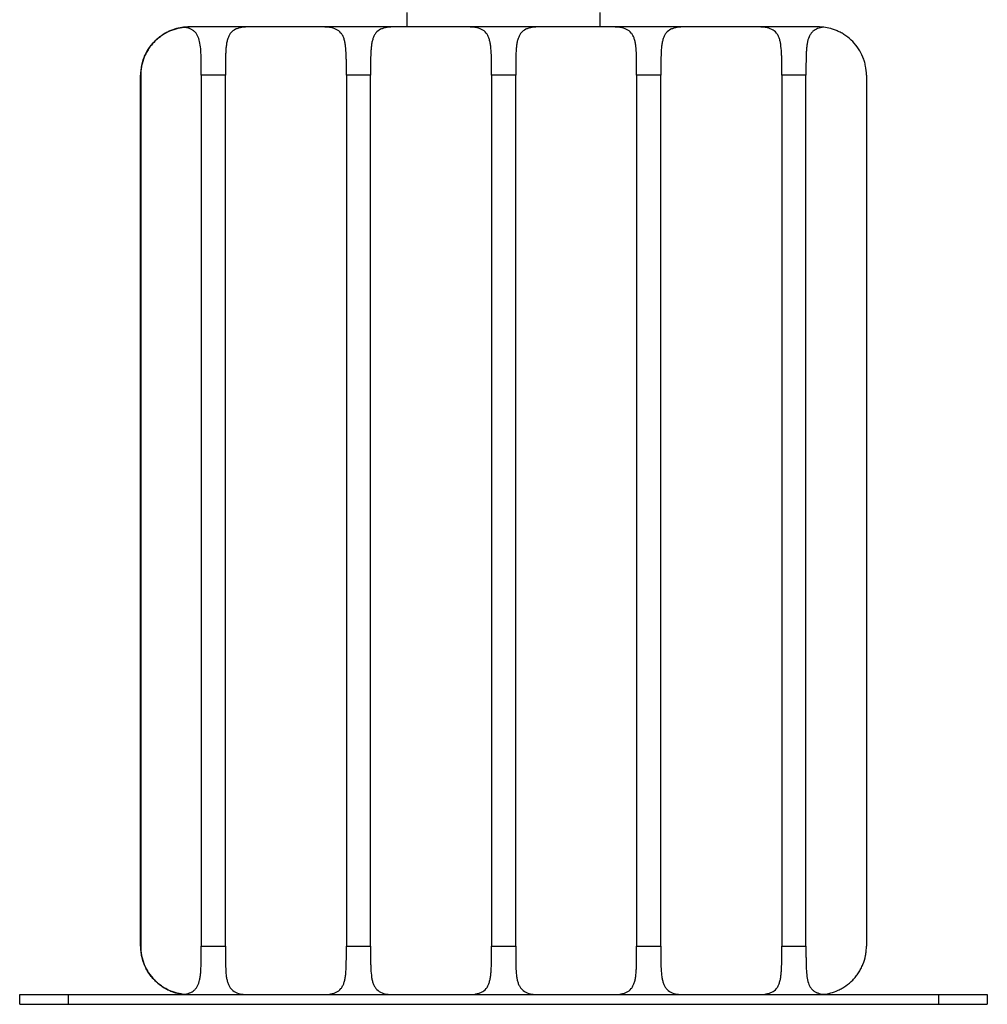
# Model space of a CAD drawing. Header units: millimetres. Extents: x -266 to 134, y -357 to 435.
# Tile 1 of 3: x -166 to 34, y -357 to -153. Entities that reach past the tile are written whole.
import ezdxf

# ---------------------------------------------------------------- set-up
doc = ezdxf.new("R2010")
doc.units = ezdxf.units.MM

msp = doc.modelspace()

# ---------------------------------------------------------------- linework, layer by layer
at = {"color": 7, "linetype": 'Continuous', "lineweight": 25}
for p, q in [((-85.78, -151.9), (-85.78, -154.9)), ((-45.78, -154.9), (-45.78, -151.9)), ((-130.77, -154.9), (-130.77, -154.9)), ((-0.76, -154.9), (-130.76, -154.9)), ((-140.8, -344.9), (-140.8, -164.9)), ((-140.8, -164.9), (-140.8, -164.9)), ((-140.8, -164.9), (-140.8, -344.9)), ((-140.79, -344.9), (-140.79, -164.9)), ((-140.79, -164.9), (-140.79, -164.9)), ((-140.79, -164.9), (-140.79, -344.9)), ((-140.78, -344.9), (-140.78, -164.9)), ((-140.78, -164.9), (-140.78, -164.9)), ((-140.78, -164.9), (-140.78, -344.9)), ((-140.77, -344.9), (-140.77, -164.9)), ((-140.77, -164.9), (-140.77, -164.9)), ((-140.77, -164.9), (-140.77, -344.9)), ((-140.76, -344.9), (-140.76, -164.9)), ((-140.76, -164.9), (-140.76, -164.9)), ((-140.76, -164.9), (-140.76, -344.9)), ((-128.26, -164.9), (-128.26, -344.9)), ((-123.26, -164.9), (-128.26, -164.9)), ((-123.26, -344.9), (-123.26, -164.9)), ((-98.26, -164.9), (-98.26, -344.9)), ((-93.26, -164.9), (-98.26, -164.9)), ((-93.26, -344.9), (-93.26, -164.9)), ((-68.26, -164.9), (-68.26, -344.9)), ((-63.26, -164.9), (-68.26, -164.9)), ((-63.26, -344.9), (-63.26, -164.9)), ((-38.26, -164.9), (-38.26, -344.9)), ((-33.26, -164.9), (-38.26, -164.9)), ((-33.26, -344.9), (-33.26, -164.9)), ((-3.26, -164.9), (-8.26, -164.9)), ((-8.26, -164.9), (-8.26, -344.9)), ((-3.26, -344.9), (-3.26, -164.9)), ((9.24, -164.9), (9.24, -344.9)), ((-140.8, -344.9), (-140.8, -344.9)), ((-140.79, -344.9), (-140.79, -344.9)), ((-140.78, -344.9), (-140.78, -344.9)), ((-140.77, -344.9), (-140.77, -344.9)), ((-140.76, -344.9), (-140.76, -344.9)), ((-128.26, -344.9), (-123.26, -344.9)), ((-98.26, -344.9), (-93.26, -344.9)), ((-68.26, -344.9), (-63.26, -344.9)), ((-38.26, -344.9), (-33.26, -344.9)), ((-8.26, -344.9), (-3.26, -344.9)), ((-165.78, -356.9), (-165.78, -354.9)), ((-165.78, -354.9), (34.22, -354.9)), ((-155.78, -354.9), (-155.78, -356.9)), ((24.22, -356.9), (24.22, -354.9)), ((34.22, -354.9), (34.22, -356.9)), ((-165.78, -356.9), (34.22, -356.9))]:
    msp.add_line(p, q, dxfattribs=at)
for centre, radius, start, end in [((-130.76, -164.9), 9.99, 90, 96.6699), ((-0.76, -164.91), 10.01, 83.3339, 90), ((-130.76, -344.91), 9.99, 263.3301, 270), ((-0.76, -344.9), 10.01, 270, 276.6661)]:
    msp.add_arc(centre, radius, start, end, dxfattribs=at)
for points, knots in [([(-140.76, -164.9), (-140.76, -164.18), (-140.69, -163.47), (-140.46, -162.42), (-140.36, -162.08), (-140.13, -161.39), (-140, -161.05), (-139.55, -160.08), (-139.19, -159.47), (-138.54, -158.61), (-138.31, -158.33), (-137.82, -157.81), (-137.57, -157.57), (-137.04, -157.11), (-136.77, -156.9), (-136.2, -156.51), (-135.91, -156.32), (-135.04, -155.84), (-134.45, -155.59), (-133.28, -155.21), (-132.73, -155.08), (-131.95, -154.97), (-131.69, -154.94), (-131.21, -154.91), (-130.98, -154.9), (-130.76, -154.9)], [0, 0, 0, 0, 0.125, 0.125, 0.1875, 0.1875, 0.25, 0.25, 0.375, 0.375, 0.4375, 0.4375, 0.5, 0.5, 0.5625, 0.5625, 0.625, 0.625, 0.75, 0.75, 0.875, 0.875, 0.9375, 0.9375, 1, 1, 1, 1]), ([(-131.92, -154.97), (-132.37, -155.02), (-132.86, -155.11), (-133.88, -155.39), (-134.4, -155.57), (-135.19, -155.93), (-135.45, -156.07), (-135.97, -156.36), (-136.24, -156.53), (-137, -157.06), (-137.47, -157.46), (-138.14, -158.15), (-138.36, -158.39), (-138.76, -158.89), (-138.95, -159.15), (-139.3, -159.69), (-139.46, -159.96), (-139.76, -160.53), (-139.9, -160.83), (-140.27, -161.73), (-140.45, -162.34), (-140.64, -163.29), (-140.68, -163.61), (-140.75, -164.26), (-140.76, -164.58), (-140.76, -164.9)], [0, 0, 0, 0, 0.125, 0.125, 0.25, 0.25, 0.3125, 0.3125, 0.375, 0.375, 0.5, 0.5, 0.5625, 0.5625, 0.625, 0.625, 0.6875, 0.6875, 0.75, 0.75, 0.875, 0.875, 0.9375, 0.9375, 1, 1, 1, 1]), ([(-128.26, -164.9), (-128.26, -164.25), (-128.26, -163.61), (-128.26, -162.67), (-128.26, -162.36), (-128.27, -161.74), (-128.27, -161.43), (-128.3, -160.54), (-128.32, -159.97), (-128.41, -158.9), (-128.48, -158.39), (-128.69, -157.48), (-128.82, -157.07), (-129.1, -156.54), (-129.2, -156.37), (-129.43, -156.07), (-129.56, -155.94), (-129.84, -155.7), (-129.99, -155.59), (-130.31, -155.4), (-130.49, -155.32), (-131.05, -155.11), (-131.47, -155.03), (-131.92, -154.97)], [0, 0, 0, 0, 0.125, 0.125, 0.1875, 0.1875, 0.25, 0.25, 0.375, 0.375, 0.5, 0.5, 0.625, 0.625, 0.6875, 0.6875, 0.75, 0.75, 0.8125, 0.8125, 0.875, 0.875, 1, 1, 1, 1]), ([(-118.26, -154.9), (-118.84, -154.9), (-119.37, -154.93), (-120.1, -155.04), (-120.34, -155.09), (-120.78, -155.22), (-120.98, -155.3), (-121.56, -155.58), (-121.88, -155.83), (-122.28, -156.31), (-122.39, -156.49), (-122.6, -156.88), (-122.69, -157.1), (-122.84, -157.55), (-122.91, -157.8), (-123.02, -158.32), (-123.06, -158.59), (-123.13, -159.16), (-123.16, -159.46), (-123.2, -160.07), (-123.21, -160.39), (-123.25, -161.37), (-123.25, -162.05), (-123.26, -163.11), (-123.26, -163.46), (-123.26, -164.18), (-123.26, -164.54), (-123.26, -164.9)], [0, 0, 0, 0, 0.125, 0.125, 0.1875, 0.1875, 0.25, 0.25, 0.375, 0.375, 0.4375, 0.4375, 0.5, 0.5, 0.5625, 0.5625, 0.625, 0.625, 0.6875, 0.6875, 0.75, 0.75, 0.875, 0.875, 0.9375, 0.9375, 1, 1, 1, 1]), ([(-98.26, -164.9), (-98.26, -164.18), (-98.26, -163.47), (-98.26, -162.42), (-98.26, -162.08), (-98.27, -161.39), (-98.28, -161.05), (-98.31, -160.08), (-98.35, -159.47), (-98.46, -158.61), (-98.5, -158.33), (-98.61, -157.81), (-98.67, -157.57), (-98.82, -157.11), (-98.91, -156.9), (-99.12, -156.51), (-99.24, -156.32), (-99.63, -155.84), (-99.95, -155.59), (-100.72, -155.21), (-101.16, -155.08), (-101.9, -154.97), (-102.15, -154.94), (-102.69, -154.91), (-102.97, -154.9), (-103.26, -154.9)], [0, 0, 0, 0, 0.125, 0.125, 0.1875, 0.1875, 0.25, 0.25, 0.375, 0.375, 0.4375, 0.4375, 0.5, 0.5, 0.5625, 0.5625, 0.625, 0.625, 0.75, 0.75, 0.875, 0.875, 0.9375, 0.9375, 1, 1, 1, 1]), ([(-88.26, -154.9), (-88.84, -154.9), (-89.37, -154.93), (-90.1, -155.04), (-90.34, -155.09), (-90.78, -155.22), (-90.98, -155.3), (-91.56, -155.58), (-91.88, -155.83), (-92.28, -156.31), (-92.39, -156.49), (-92.6, -156.88), (-92.69, -157.1), (-92.84, -157.55), (-92.91, -157.8), (-93.02, -158.32), (-93.06, -158.59), (-93.13, -159.16), (-93.16, -159.46), (-93.2, -160.07), (-93.21, -160.39), (-93.25, -161.37), (-93.25, -162.05), (-93.26, -163.11), (-93.26, -163.46), (-93.26, -164.18), (-93.26, -164.54), (-93.26, -164.9)], [0, 0, 0, 0, 0.125, 0.125, 0.1875, 0.1875, 0.25, 0.25, 0.375, 0.375, 0.4375, 0.4375, 0.5, 0.5, 0.5625, 0.5625, 0.625, 0.625, 0.6875, 0.6875, 0.75, 0.75, 0.875, 0.875, 0.9375, 0.9375, 1, 1, 1, 1]), ([(-68.26, -164.9), (-68.26, -164.18), (-68.26, -163.47), (-68.26, -162.42), (-68.26, -162.08), (-68.27, -161.39), (-68.28, -161.05), (-68.31, -160.08), (-68.35, -159.47), (-68.46, -158.61), (-68.5, -158.33), (-68.61, -157.81), (-68.67, -157.57), (-68.82, -157.11), (-68.91, -156.9), (-69.12, -156.51), (-69.24, -156.32), (-69.63, -155.84), (-69.95, -155.59), (-70.72, -155.21), (-71.16, -155.08), (-71.9, -154.97), (-72.15, -154.94), (-72.69, -154.91), (-72.97, -154.9), (-73.26, -154.9)], [0, 0, 0, 0, 0.125, 0.125, 0.1875, 0.1875, 0.25, 0.25, 0.375, 0.375, 0.4375, 0.4375, 0.5, 0.5, 0.5625, 0.5625, 0.625, 0.625, 0.75, 0.75, 0.875, 0.875, 0.9375, 0.9375, 1, 1, 1, 1]), ([(-58.26, -154.9), (-58.84, -154.9), (-59.37, -154.93), (-60.1, -155.04), (-60.34, -155.09), (-60.78, -155.22), (-60.98, -155.3), (-61.56, -155.58), (-61.88, -155.83), (-62.28, -156.31), (-62.39, -156.49), (-62.6, -156.88), (-62.69, -157.1), (-62.84, -157.55), (-62.91, -157.8), (-63.02, -158.32), (-63.06, -158.59), (-63.13, -159.16), (-63.16, -159.46), (-63.2, -160.07), (-63.21, -160.39), (-63.25, -161.37), (-63.25, -162.05), (-63.26, -163.11), (-63.26, -163.46), (-63.26, -164.18), (-63.26, -164.54), (-63.26, -164.9)], [0, 0, 0, 0, 0.125, 0.125, 0.1875, 0.1875, 0.25, 0.25, 0.375, 0.375, 0.4375, 0.4375, 0.5, 0.5, 0.5625, 0.5625, 0.625, 0.625, 0.6875, 0.6875, 0.75, 0.75, 0.875, 0.875, 0.9375, 0.9375, 1, 1, 1, 1]), ([(-38.26, -164.9), (-38.26, -164.18), (-38.26, -163.47), (-38.26, -162.42), (-38.26, -162.08), (-38.27, -161.39), (-38.28, -161.05), (-38.31, -160.08), (-38.35, -159.47), (-38.46, -158.61), (-38.5, -158.33), (-38.61, -157.81), (-38.67, -157.57), (-38.82, -157.11), (-38.91, -156.9), (-39.12, -156.51), (-39.24, -156.32), (-39.63, -155.84), (-39.95, -155.59), (-40.72, -155.21), (-41.16, -155.08), (-41.9, -154.97), (-42.15, -154.94), (-42.69, -154.91), (-42.97, -154.9), (-43.26, -154.9)], [0, 0, 0, 0, 0.125, 0.125, 0.1875, 0.1875, 0.25, 0.25, 0.375, 0.375, 0.4375, 0.4375, 0.5, 0.5, 0.5625, 0.5625, 0.625, 0.625, 0.75, 0.75, 0.875, 0.875, 0.9375, 0.9375, 1, 1, 1, 1]), ([(-28.26, -154.9), (-28.84, -154.9), (-29.37, -154.93), (-30.1, -155.04), (-30.34, -155.09), (-30.78, -155.22), (-30.98, -155.3), (-31.56, -155.58), (-31.88, -155.83), (-32.28, -156.31), (-32.39, -156.49), (-32.6, -156.88), (-32.69, -157.1), (-32.84, -157.55), (-32.91, -157.8), (-33.02, -158.32), (-33.06, -158.59), (-33.13, -159.16), (-33.16, -159.46), (-33.2, -160.07), (-33.21, -160.39), (-33.25, -161.37), (-33.25, -162.05), (-33.26, -163.11), (-33.26, -163.46), (-33.26, -164.18), (-33.26, -164.54), (-33.26, -164.9)], [0, 0, 0, 0, 0.125, 0.125, 0.1875, 0.1875, 0.25, 0.25, 0.375, 0.375, 0.4375, 0.4375, 0.5, 0.5, 0.5625, 0.5625, 0.625, 0.625, 0.6875, 0.6875, 0.75, 0.75, 0.875, 0.875, 0.9375, 0.9375, 1, 1, 1, 1]), ([(-8.26, -164.9), (-8.26, -164.18), (-8.26, -163.47), (-8.26, -162.42), (-8.26, -162.08), (-8.27, -161.39), (-8.28, -161.05), (-8.31, -160.08), (-8.35, -159.47), (-8.46, -158.61), (-8.5, -158.33), (-8.61, -157.81), (-8.67, -157.57), (-8.82, -157.11), (-8.91, -156.9), (-9.12, -156.51), (-9.24, -156.32), (-9.63, -155.84), (-9.95, -155.59), (-10.72, -155.21), (-11.16, -155.08), (-11.9, -154.97), (-12.15, -154.94), (-12.69, -154.91), (-12.97, -154.9), (-13.26, -154.9)], [0, 0, 0, 0, 0.125, 0.125, 0.1875, 0.1875, 0.25, 0.25, 0.375, 0.375, 0.4375, 0.4375, 0.5, 0.5, 0.5625, 0.5625, 0.625, 0.625, 0.75, 0.75, 0.875, 0.875, 0.9375, 0.9375, 1, 1, 1, 1]), ([(0.4, -154.97), (-0.05, -155.02), (-0.47, -155.11), (-1.22, -155.39), (-1.54, -155.57), (-1.95, -155.93), (-2.08, -156.07), (-2.31, -156.36), (-2.41, -156.53), (-2.69, -157.06), (-2.83, -157.46), (-2.98, -158.15), (-3.03, -158.39), (-3.1, -158.89), (-3.13, -159.15), (-3.17, -159.69), (-3.19, -159.96), (-3.22, -160.53), (-3.23, -160.83), (-3.25, -161.73), (-3.26, -162.34), (-3.26, -163.29), (-3.26, -163.61), (-3.26, -164.26), (-3.26, -164.58), (-3.26, -164.9)], [0, 0, 0, 0, 0.125, 0.125, 0.25, 0.25, 0.3125, 0.3125, 0.375, 0.375, 0.5, 0.5, 0.5625, 0.5625, 0.625, 0.625, 0.6875, 0.6875, 0.75, 0.75, 0.875, 0.875, 0.9375, 0.9375, 1, 1, 1, 1]), ([(9.24, -164.9), (9.24, -164.25), (9.18, -163.61), (8.99, -162.67), (8.91, -162.36), (8.73, -161.74), (8.62, -161.43), (8.26, -160.54), (7.96, -159.97), (7.26, -158.9), (6.85, -158.39), (5.97, -157.48), (5.49, -157.07), (4.73, -156.54), (4.47, -156.37), (3.94, -156.07), (3.68, -155.94), (3.15, -155.7), (2.89, -155.59), (2.37, -155.4), (2.1, -155.32), (1.34, -155.11), (0.86, -155.03), (0.4, -154.97)], [0, 0, 0, 0, 0.125, 0.125, 0.1875, 0.1875, 0.25, 0.25, 0.375, 0.375, 0.5, 0.5, 0.625, 0.625, 0.6875, 0.6875, 0.75, 0.75, 0.8125, 0.8125, 0.875, 0.875, 1, 1, 1, 1]), ([(-140.76, -344.9), (-140.76, -345.55), (-140.7, -346.19), (-140.51, -347.14), (-140.44, -347.45), (-140.25, -348.07), (-140.15, -348.38), (-139.78, -349.27), (-139.48, -349.84), (-138.78, -350.91), (-138.37, -351.42), (-137.49, -352.33), (-137.01, -352.73), (-136.25, -353.27), (-135.99, -353.43), (-135.47, -353.73), (-135.2, -353.87), (-134.68, -354.11), (-134.41, -354.22), (-133.89, -354.41), (-133.63, -354.49), (-132.86, -354.7), (-132.38, -354.78), (-131.92, -354.84)], [0, 0, 0, 0, 0.125, 0.125, 0.1875, 0.1875, 0.25, 0.25, 0.375, 0.375, 0.5, 0.5, 0.625, 0.625, 0.6875, 0.6875, 0.75, 0.75, 0.8125, 0.8125, 0.875, 0.875, 1, 1, 1, 1]), ([(-130.76, -354.9), (-131.2, -354.9), (-131.68, -354.88), (-132.45, -354.76), (-132.72, -354.72), (-133.28, -354.59), (-133.56, -354.51), (-134.43, -354.23), (-135.01, -353.98), (-135.89, -353.5), (-136.18, -353.32), (-136.75, -352.92), (-137.02, -352.71), (-137.55, -352.26), (-137.81, -352.01), (-138.3, -351.49), (-138.53, -351.22), (-138.96, -350.65), (-139.16, -350.35), (-139.53, -349.74), (-139.7, -349.42), (-140.15, -348.43), (-140.37, -347.76), (-140.61, -346.7), (-140.67, -346.34), (-140.74, -345.63), (-140.76, -345.27), (-140.76, -344.9)], [0, 0, 0, 0, 0.125, 0.125, 0.1875, 0.1875, 0.25, 0.25, 0.375, 0.375, 0.4375, 0.4375, 0.5, 0.5, 0.5625, 0.5625, 0.625, 0.625, 0.6875, 0.6875, 0.75, 0.75, 0.875, 0.875, 0.9375, 0.9375, 1, 1, 1, 1]), ([(-131.92, -354.84), (-131.47, -354.78), (-131.06, -354.7), (-130.3, -354.42), (-129.98, -354.24), (-129.57, -353.88), (-129.44, -353.74), (-129.21, -353.44), (-129.1, -353.28), (-128.83, -352.75), (-128.69, -352.34), (-128.53, -351.66), (-128.49, -351.42), (-128.42, -350.92), (-128.39, -350.66), (-128.34, -350.12), (-128.33, -349.85), (-128.3, -349.27), (-128.29, -348.98), (-128.27, -348.08), (-128.26, -347.47), (-128.26, -346.52), (-128.26, -346.2), (-128.26, -345.55), (-128.26, -345.23), (-128.26, -344.9)], [0, 0, 0, 0, 0.125, 0.125, 0.25, 0.25, 0.3125, 0.3125, 0.375, 0.375, 0.5, 0.5, 0.5625, 0.5625, 0.625, 0.625, 0.6875, 0.6875, 0.75, 0.75, 0.875, 0.875, 0.9375, 0.9375, 1, 1, 1, 1]), ([(-123.26, -344.9), (-123.26, -345.63), (-123.26, -346.34), (-123.26, -347.39), (-123.25, -347.73), (-123.24, -348.42), (-123.24, -348.75), (-123.2, -349.73), (-123.17, -350.34), (-123.06, -351.2), (-123.02, -351.48), (-122.91, -352), (-122.85, -352.24), (-122.7, -352.69), (-122.61, -352.91), (-122.4, -353.3), (-122.28, -353.48), (-121.89, -353.97), (-121.57, -354.22), (-120.8, -354.6), (-120.36, -354.72), (-119.63, -354.84), (-119.37, -354.86), (-118.83, -354.9), (-118.55, -354.9), (-118.26, -354.9)], [0, 0, 0, 0, 0.125, 0.125, 0.1875, 0.1875, 0.25, 0.25, 0.375, 0.375, 0.4375, 0.4375, 0.5, 0.5, 0.5625, 0.5625, 0.625, 0.625, 0.75, 0.75, 0.875, 0.875, 0.9375, 0.9375, 1, 1, 1, 1]), ([(-103.26, -354.9), (-102.68, -354.9), (-102.15, -354.88), (-101.42, -354.76), (-101.19, -354.72), (-100.74, -354.59), (-100.54, -354.51), (-99.96, -354.23), (-99.64, -353.98), (-99.24, -353.5), (-99.13, -353.32), (-98.92, -352.92), (-98.83, -352.71), (-98.68, -352.26), (-98.61, -352.01), (-98.5, -351.49), (-98.46, -351.22), (-98.39, -350.65), (-98.36, -350.35), (-98.32, -349.74), (-98.3, -349.42), (-98.27, -348.43), (-98.26, -347.76), (-98.26, -346.7), (-98.26, -346.34), (-98.26, -345.63), (-98.26, -345.27), (-98.26, -344.9)], [0, 0, 0, 0, 0.125, 0.125, 0.1875, 0.1875, 0.25, 0.25, 0.375, 0.375, 0.4375, 0.4375, 0.5, 0.5, 0.5625, 0.5625, 0.625, 0.625, 0.6875, 0.6875, 0.75, 0.75, 0.875, 0.875, 0.9375, 0.9375, 1, 1, 1, 1]), ([(-93.26, -344.9), (-93.26, -345.63), (-93.26, -346.34), (-93.26, -347.39), (-93.25, -347.73), (-93.24, -348.42), (-93.24, -348.75), (-93.2, -349.73), (-93.17, -350.34), (-93.06, -351.2), (-93.02, -351.48), (-92.91, -352), (-92.85, -352.24), (-92.7, -352.69), (-92.61, -352.91), (-92.4, -353.3), (-92.28, -353.48), (-91.89, -353.97), (-91.57, -354.22), (-90.8, -354.6), (-90.36, -354.72), (-89.63, -354.84), (-89.37, -354.86), (-88.83, -354.9), (-88.55, -354.9), (-88.26, -354.9)], [0, 0, 0, 0, 0.125, 0.125, 0.1875, 0.1875, 0.25, 0.25, 0.375, 0.375, 0.4375, 0.4375, 0.5, 0.5, 0.5625, 0.5625, 0.625, 0.625, 0.75, 0.75, 0.875, 0.875, 0.9375, 0.9375, 1, 1, 1, 1]), ([(-73.26, -354.9), (-72.68, -354.9), (-72.15, -354.88), (-71.42, -354.76), (-71.19, -354.72), (-70.74, -354.59), (-70.54, -354.51), (-69.96, -354.23), (-69.64, -353.98), (-69.24, -353.5), (-69.13, -353.32), (-68.92, -352.92), (-68.83, -352.71), (-68.68, -352.26), (-68.61, -352.01), (-68.5, -351.49), (-68.46, -351.22), (-68.39, -350.65), (-68.36, -350.35), (-68.32, -349.74), (-68.3, -349.42), (-68.27, -348.43), (-68.26, -347.76), (-68.26, -346.7), (-68.26, -346.34), (-68.26, -345.63), (-68.26, -345.27), (-68.26, -344.9)], [0, 0, 0, 0, 0.125, 0.125, 0.1875, 0.1875, 0.25, 0.25, 0.375, 0.375, 0.4375, 0.4375, 0.5, 0.5, 0.5625, 0.5625, 0.625, 0.625, 0.6875, 0.6875, 0.75, 0.75, 0.875, 0.875, 0.9375, 0.9375, 1, 1, 1, 1]), ([(-63.26, -344.9), (-63.26, -345.63), (-63.26, -346.34), (-63.26, -347.39), (-63.25, -347.73), (-63.24, -348.42), (-63.24, -348.75), (-63.2, -349.73), (-63.17, -350.34), (-63.06, -351.2), (-63.02, -351.48), (-62.91, -352), (-62.85, -352.24), (-62.7, -352.69), (-62.61, -352.91), (-62.4, -353.3), (-62.28, -353.48), (-61.89, -353.97), (-61.57, -354.22), (-60.8, -354.6), (-60.36, -354.72), (-59.63, -354.84), (-59.37, -354.86), (-58.83, -354.9), (-58.55, -354.9), (-58.26, -354.9)], [0, 0, 0, 0, 0.125, 0.125, 0.1875, 0.1875, 0.25, 0.25, 0.375, 0.375, 0.4375, 0.4375, 0.5, 0.5, 0.5625, 0.5625, 0.625, 0.625, 0.75, 0.75, 0.875, 0.875, 0.9375, 0.9375, 1, 1, 1, 1]), ([(-43.26, -354.9), (-42.68, -354.9), (-42.15, -354.88), (-41.42, -354.76), (-41.19, -354.72), (-40.74, -354.59), (-40.54, -354.51), (-39.96, -354.23), (-39.64, -353.98), (-39.24, -353.5), (-39.13, -353.32), (-38.92, -352.92), (-38.83, -352.71), (-38.68, -352.26), (-38.61, -352.01), (-38.5, -351.49), (-38.46, -351.22), (-38.39, -350.65), (-38.36, -350.35), (-38.32, -349.74), (-38.3, -349.42), (-38.27, -348.43), (-38.26, -347.76), (-38.26, -346.7), (-38.26, -346.34), (-38.26, -345.63), (-38.26, -345.27), (-38.26, -344.9)], [0, 0, 0, 0, 0.125, 0.125, 0.1875, 0.1875, 0.25, 0.25, 0.375, 0.375, 0.4375, 0.4375, 0.5, 0.5, 0.5625, 0.5625, 0.625, 0.625, 0.6875, 0.6875, 0.75, 0.75, 0.875, 0.875, 0.9375, 0.9375, 1, 1, 1, 1]), ([(-33.26, -344.9), (-33.26, -345.63), (-33.26, -346.34), (-33.26, -347.39), (-33.25, -347.73), (-33.24, -348.42), (-33.24, -348.75), (-33.2, -349.73), (-33.17, -350.34), (-33.06, -351.2), (-33.02, -351.48), (-32.91, -352), (-32.85, -352.24), (-32.7, -352.69), (-32.61, -352.91), (-32.4, -353.3), (-32.28, -353.48), (-31.89, -353.97), (-31.57, -354.22), (-30.8, -354.6), (-30.36, -354.72), (-29.63, -354.84), (-29.37, -354.86), (-28.83, -354.9), (-28.55, -354.9), (-28.26, -354.9)], [0, 0, 0, 0, 0.125, 0.125, 0.1875, 0.1875, 0.25, 0.25, 0.375, 0.375, 0.4375, 0.4375, 0.5, 0.5, 0.5625, 0.5625, 0.625, 0.625, 0.75, 0.75, 0.875, 0.875, 0.9375, 0.9375, 1, 1, 1, 1]), ([(-13.26, -354.9), (-12.68, -354.9), (-12.15, -354.88), (-11.42, -354.76), (-11.19, -354.72), (-10.74, -354.59), (-10.54, -354.51), (-9.96, -354.23), (-9.64, -353.98), (-9.24, -353.5), (-9.13, -353.32), (-8.92, -352.92), (-8.83, -352.71), (-8.68, -352.26), (-8.61, -352.01), (-8.5, -351.49), (-8.46, -351.22), (-8.39, -350.65), (-8.36, -350.35), (-8.32, -349.74), (-8.3, -349.42), (-8.27, -348.43), (-8.26, -347.76), (-8.26, -346.7), (-8.26, -346.34), (-8.26, -345.63), (-8.26, -345.27), (-8.26, -344.9)], [0, 0, 0, 0, 0.125, 0.125, 0.1875, 0.1875, 0.25, 0.25, 0.375, 0.375, 0.4375, 0.4375, 0.5, 0.5, 0.5625, 0.5625, 0.625, 0.625, 0.6875, 0.6875, 0.75, 0.75, 0.875, 0.875, 0.9375, 0.9375, 1, 1, 1, 1]), ([(-3.26, -344.9), (-3.26, -345.55), (-3.26, -346.19), (-3.26, -347.14), (-3.25, -347.45), (-3.25, -348.07), (-3.24, -348.38), (-3.22, -349.27), (-3.2, -349.84), (-3.11, -350.91), (-3.04, -351.42), (-2.83, -352.33), (-2.7, -352.73), (-2.42, -353.27), (-2.32, -353.43), (-2.09, -353.73), (-1.96, -353.87), (-1.68, -354.11), (-1.53, -354.22), (-1.21, -354.41), (-1.03, -354.49), (-0.47, -354.7), (-0.06, -354.78), (0.4, -354.84)], [0, 0, 0, 0, 0.125, 0.125, 0.1875, 0.1875, 0.25, 0.25, 0.375, 0.375, 0.5, 0.5, 0.625, 0.625, 0.6875, 0.6875, 0.75, 0.75, 0.8125, 0.8125, 0.875, 0.875, 1, 1, 1, 1]), ([(0.4, -354.84), (0.85, -354.78), (1.34, -354.7), (2.36, -354.42), (2.88, -354.24), (3.66, -353.88), (3.93, -353.74), (4.45, -353.44), (4.71, -353.28), (5.47, -352.75), (5.95, -352.34), (6.62, -351.66), (6.83, -351.42), (7.23, -350.92), (7.42, -350.66), (7.77, -350.12), (7.94, -349.85), (8.24, -349.27), (8.38, -348.98), (8.74, -348.08), (8.93, -347.47), (9.11, -346.52), (9.16, -346.2), (9.22, -345.55), (9.24, -345.23), (9.24, -344.9)], [0, 0, 0, 0, 0.125, 0.125, 0.25, 0.25, 0.3125, 0.3125, 0.375, 0.375, 0.5, 0.5, 0.5625, 0.5625, 0.625, 0.625, 0.6875, 0.6875, 0.75, 0.75, 0.875, 0.875, 0.9375, 0.9375, 1, 1, 1, 1])]:
    msp.add_open_spline(points, degree=3, knots=knots, dxfattribs=at)

doc.saveas('drawing.dxf')
